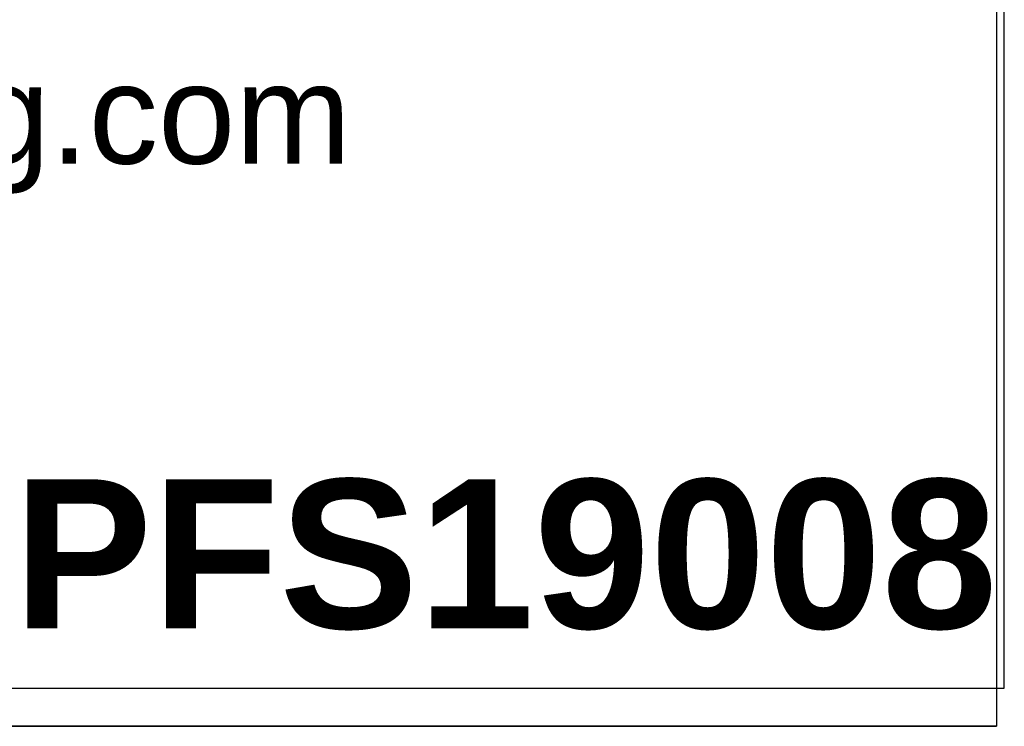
# Model space of a CAD drawing. Header units: inches. Extents: x 0 to 52.8, y -0.2 to 39.5.
# Tile 6 of 17: x 48.9 to 52.8, y -0.2 to 2.7. Entities that reach past the tile are written whole.
import ezdxf
from ezdxf.enums import TextEntityAlignment as Align

# ---------------------------------------------------------------- set-up
doc = ezdxf.new("R2010")
doc.units = ezdxf.units.IN
doc.header["$MEASUREMENT"] = 0
doc.layers.add('Default', color=7, linetype='Continuous')
doc.styles.add('SEACAD_ArialB', font='arialbd.ttf')

# ---------------------------------------------------------------- blocks, each defined once
blk = doc.blocks.new('SEANNOT_GROUP2')
at = {"layer": 'Default', "color": 7, "linetype": 'Continuous', "style": 'SEACAD_ArialB'}
blk.add_text('PPFS19008', height=2.25, dxfattribs=at).set_placement((-16.947, 3.725), align=Align.TOP_LEFT)
blk = doc.blocks.new('Block13')
at = {"layer": 'Default', "color": 7, "linetype": 'Continuous'}
for p, q in [((3.51548, 1.6479), (3.51548, 0)), ((3.51548, 0), (0, 0))]:
    blk.add_line(p, q, dxfattribs=at)
at = {"layer": 'Default', "insert": (1.36789, 0.66572), "char_height": 0.1, "width": 1.5722806, "attachment_point": 1}
blk.add_mtext('{\\fArial|b0||i0||c0|p34;\\C7;\\H0.1;\\W1.;www.hammondmfg.com}', dxfattribs=at)
blk = doc.blocks.new('Block11')
at = {"layer": 'Default', "color": 7}
blk.add_blockref('Block13', (0, 0), dxfattribs=at)
blk = doc.blocks.new('Block10')
at = {"layer": 'Default', "color": 7}
blk.add_blockref('Block11', (0, 0), dxfattribs=at)
blk = doc.blocks.new('Block2')
at = {"layer": 'Default', "color": 7, "linetype": 'Continuous'}
blk.add_line((-52.744, 0), (-0.012, 0), dxfattribs=at)
at = {"layer": 'Default', "color": 7, "xscale": 15, "yscale": 15, "zscale": 15}
blk.add_blockref('Block10', (-52.744, 0), dxfattribs=at)
at = {"layer": 'Default'}
blk.add_blockref('SEANNOT_GROUP2', (0, 0), dxfattribs=at)
blk = doc.blocks.new('Block222')
at = {"layer": 'Default', "color": 7}
blk.add_blockref('Block2', (106.578, -49.503), dxfattribs=at)

msp = doc.modelspace()

# ---------------------------------------------------------------- linework, layer by layer
at = {"layer": 'Default', "color": 7, "linetype": 'Continuous'}
for p, q in [((52.8448, 0), (52.8448, 39.4903)), ((0, 0), (52.8448, 0))]:
    msp.add_line(p, q, dxfattribs=at)

# ---------------------------------------------------------------- block references
at = {"layer": 'Default', "color": 7, "xscale": 0.2640676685, "yscale": 0.2640676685, "zscale": 0.2640676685}
msp.add_blockref('Block222', (24.6732, 12.9207), dxfattribs=at)

doc.saveas('drawing.dxf')
